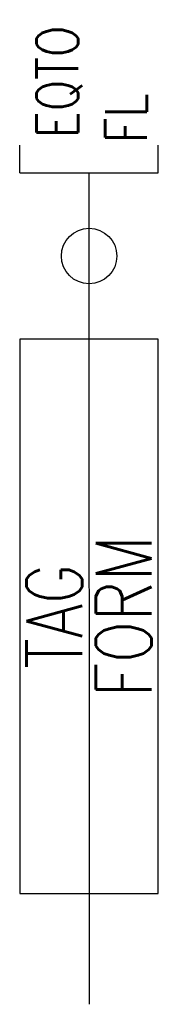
# Model space of a CAD drawing. Header units: millimetres. Extents: x 9 to 14, y -25.7 to 9.8.
import ezdxf
from ezdxf.enums import TextEntityAlignment as Align

# ---------------------------------------------------------------- set-up
doc = ezdxf.new("R2010")
doc.units = ezdxf.units.MM
doc.header["$MEASUREMENT"] = 0
doc.layers.get('0').update_dxf_attribs({"linetype": 'CONTINUOUS'})
doc.styles.add('REGUA60', font='romans.shx', dxfattribs={"oblique": 15, "height": 1.5})
doc.styles.add('REGUA60C', font='romans.shx', dxfattribs={"width": 0.8, "oblique": 15, "height": 1.5})
doc.styles.add('REGUA80C', font='romans.shx', dxfattribs={"width": 0.8, "oblique": 15, "height": 2})

msp = doc.modelspace()

# ---------------------------------------------------------------- linework, layer by layer
at = {"color": 7}
for p, q in [((8.962, 4.288), (8.962, 5.288)), ((13.962, 4.288), (13.962, 5.288)), ((8.962, 4.288), (13.962, 4.288))]:
    msp.add_line(p, q, dxfattribs=at)
at = {"color": 7, "linetype": 'Continuous'}
msp.add_line((11.461, 4.288), (11.467, -25.71), dxfattribs=at)
at = {"color": 7}
msp.add_lwpolyline([(8.962, -21.712), (13.962, -21.712), (13.962, -1.712), (8.962, -1.712)], close=True, dxfattribs=at)
at = {"color": 7, "linetype": 'Continuous'}
msp.add_circle((11.467, 1.288), 1, dxfattribs=at)

# ---------------------------------------------------------------- texts
at = {"color": 4, "width": 0.8}
for tag, style, p in [('EQTO', 'REGUA60', (10.319, 5.536)), ('FL', 'REGUA60C', (12.799, 5.355))]:
    msp.add_attdef(tag, text='', height=1.5, rotation=90, dxfattribs=dict(at, style=style)).set_placement(p, align=Align.MIDDLE_LEFT)
for tag, style, p in [('FORM', 'REGUA60', (12.712, -11.712)), ('TAG', 'REGUA80C', (10.212, -11.712))]:
    msp.add_attdef(tag, text='', height=2, rotation=90, dxfattribs=dict(at, style=style)).set_placement(p, align=Align.MIDDLE_CENTER)

doc.saveas('drawing.dxf')
